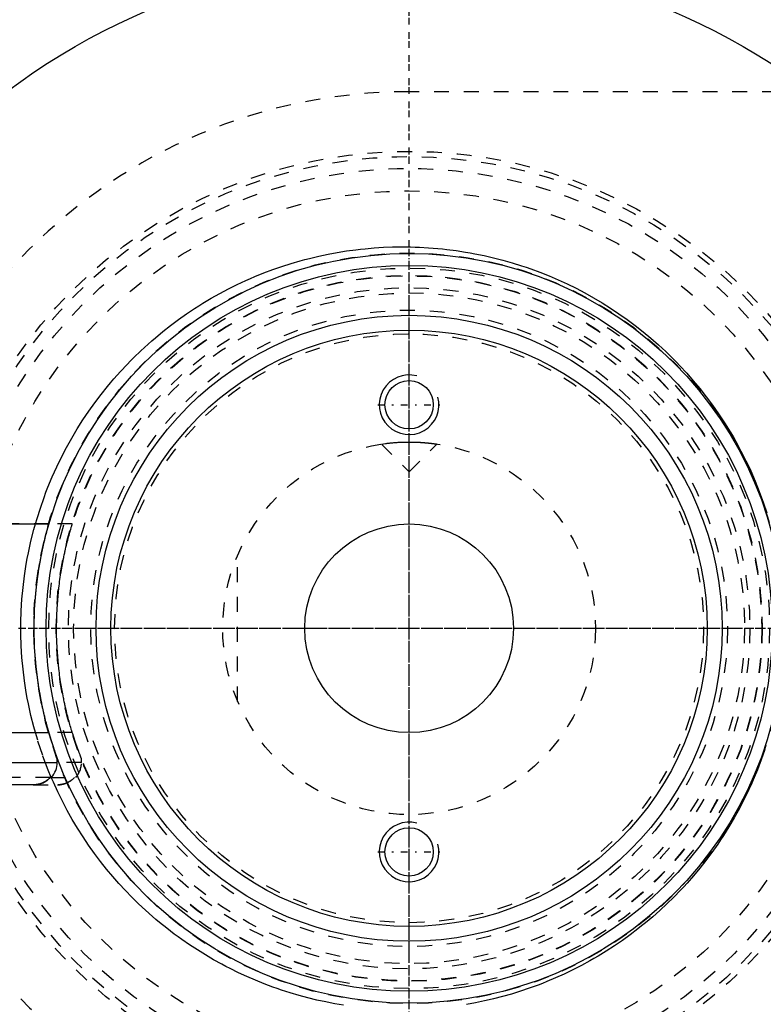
# Model space of a CAD drawing. Extents: x -906 to 156, y -125 to 125.
# Tile 3 of 12: x -876 to -826, y -25 to 41. Entities that reach past the tile are written whole.
import ezdxf

# ---------------------------------------------------------------- set-up
doc = ezdxf.new("R2010")
doc.units = 0
doc.linetypes.add('CENTER', pattern=[1.5, 0.45, -0.5, 0.05, -0.5])
doc.linetypes.add('DASHED', pattern=[2, 1, -1])
for name, color, linetype in [('AM_0', 7, 'CONTINUOUS'), ('AM_10', 7, 'CONTINUOUS'), ('AM_3', 7, 'DASHED'), ('AM_7', 7, 'CENTER')]:
    doc.layers.add(name, color=color, linetype=linetype)

msp = doc.modelspace()

# ---------------------------------------------------------------- linework, layer by layer
at = {"layer": 'AM_0', "color": 7, "linetype": 'CONTINUOUS'}
for p, q in [((-883.65, 7), (-874.156, 7)), ((-884.1, -7), (-874.156, -7)), ((-884.1, -9), (-873.6, -9)), ((-873.6, -9), (-873.6, -8.693)), ((-875.172, -10.5), (-882.528, -10.5)), ((-874.066, -10), (-873.982, -10))]:
    msp.add_line(p, q, dxfattribs=at)
for points in [[(-875.21, -10.5, 0), (-875.176, -10.5, 0), (-875.106, -10.497, 0), (-875.034, -10.49, 0), (-874.998, -10.486, 0), (-874.962, -10.48, 0), (-874.889, -10.467, 0), (-874.818, -10.451, 0), (-874.748, -10.431, 0), (-874.681, -10.409, 0), (-874.616, -10.384, 0), (-874.585, -10.371, 0), (-874.553, -10.357, 0), (-874.489, -10.325, 0), (-874.426, -10.29, 0), (-874.363, -10.252, 0), (-874.303, -10.211, 0), (-874.244, -10.167, 0), (-874.216, -10.144, 0), (-874.189, -10.121, 0), (-874.138, -10.074, 0), (-874.09, -10.026, 0), (-874.066, -10, 0)], [(-874.066, -10, 0), (-874.083, -10.018, 0), (-874.117, -10.054, 0), (-874.153, -10.088, 0), (-874.171, -10.105, 0), (-874.19, -10.122, 0), (-874.229, -10.155, 0), (-874.27, -10.187, 0), (-874.313, -10.218, 0), (-874.357, -10.248, 0), (-874.401, -10.276, 0), (-874.424, -10.289, 0), (-874.447, -10.302, 0), (-874.492, -10.327, 0), (-874.538, -10.35, 0), (-874.584, -10.37, 0), (-874.629, -10.389, 0), (-874.675, -10.407, 0), (-874.699, -10.415, 0), (-874.723, -10.423, 0), (-874.773, -10.438, 0), (-874.823, -10.452, 0), (-874.849, -10.458, 0)]]:
    msp.add_polyline3d(points, dxfattribs=at)
for centre, radius in [((-850, 0), 45), ((-850, 0), 25.15), ((-850, 0), 24.35), ((-850, 0), 21), ((-850, 0), 20), ((-850, 15), 1.621), ((-850, 0), 7), ((-850, -15), 1.621)]:
    msp.add_circle(centre, radius, dxfattribs=at)
for centre, radius, start, end in [((-850, 0), 55.5, 97.25319, 160.91684), ((-875.1, -9), 1.5, 318.18969, 0), ((-850, 0), 55.5, 199.08316, 262.74681)]:
    msp.add_arc(centre, radius, start, end, dxfattribs=at)
at = {"layer": 'AM_10', "color": 7, "linetype": 'CONTINUOUS'}
for centre in [(-850, 15), (-850, -15)]:
    msp.add_arc(centre, 2, 75, 15, dxfattribs=at)
at = {"layer": 'AM_3', "color": 6, "linetype": 'DASHED'}
for p, q in [((-751.327, 36), (-850, 36)), ((-851.861, 12.361), (-851.587, 12.399)), ((-851.861, 12.361), (-850, 10.5)), ((-850.462, 12.491), (-850.277, 12.497)), ((-850.277, 12.497), (-850, 12.5)), ((-850, 10.5), (-848.139, 12.361)), ((-874.156, 7), (-883.65, 7)), ((-872.59, 7), (-874.156, 7)), ((-861.5, -4.899), (-861.5, 4.899)), ((-872.59, -7), (-874.156, -7)), ((-871.975, -9), (-873.6, -9)), ((-871.975, -9), (-871.975, -8.742)), ((-874.066, -10), (-883.634, -10)), ((-875.21, -10.5), (-875.172, -10.5)), ((-875.21, -10.5), (-873.543, -10.5)), ((-874.066, -10), (-872.357, -10))]:
    msp.add_line(p, q, dxfattribs=at)
for points in [[(-875.063, 7.001, 0), (-874.958, 7.36, 0), (-874.733, 8.072, 0), (-874.488, 8.776, 0), (-874.358, 9.124, 0), (-874.223, 9.469, 0), (-873.939, 10.152, 0), (-873.637, 10.824, 0), (-873.318, 11.483, 0), (-872.981, 12.129, 0), (-872.629, 12.761, 0), (-872.448, 13.072, 0), (-872.262, 13.378, 0), (-871.881, 13.98, 0), (-871.488, 14.566, 0), (-871.082, 15.134, 0), (-870.666, 15.686, 0), (-870.24, 16.219, 0), (-870.024, 16.479, 0), (-869.807, 16.734, 0), (-869.366, 17.23, 0), (-868.92, 17.708, 0), (-868.692, 17.942, 0), (-868.462, 18.173, 0), (-867.992, 18.627, 0), (-867.51, 19.07, 0), (-867.264, 19.286, 0), (-867.016, 19.5, 0), (-866.511, 19.918, 0), (-865.995, 20.323, 0), (-865.468, 20.715, 0), (-864.932, 21.094, 0), (-864.386, 21.458, 0), (-864.11, 21.635, 0), (-863.832, 21.808, 0), (-863.269, 22.144, 0), (-862.698, 22.465, 0), (-862.12, 22.771, 0), (-861.535, 23.061, 0), (-860.944, 23.336, 0), (-860.647, 23.468, 0), (-860.348, 23.596, 0), (-859.746, 23.839, 0), (-859.14, 24.067, 0), (-858.529, 24.279, 0), (-857.916, 24.475, 0), (-857.299, 24.655, 0), (-856.99, 24.739, 0), (-856.68, 24.819, 0), (-856.06, 24.967, 0), (-855.438, 25.099, 0), (-854.816, 25.215, 0), (-854.195, 25.315, 0), (-853.574, 25.4, 0), (-853.264, 25.436, 0), (-852.955, 25.469, 0), (-852.338, 25.523, 0), (-851.724, 25.561, 0), (-851.114, 25.585, 0), (-850.507, 25.594, 0), (-849.906, 25.589, 0), (-849.605, 25.581, 0), (-849.302, 25.57, 0), (-848.693, 25.536, 0), (-848.08, 25.487, 0), (-847.771, 25.456, 0), (-847.462, 25.422, 0), (-846.842, 25.343, 0), (-846.218, 25.247, 0), (-845.906, 25.193, 0), (-845.593, 25.135, 0), (-844.967, 25.007, 0), (-844.341, 24.862, 0), (-843.715, 24.701, 0), (-843.09, 24.523, 0), (-842.467, 24.328, 0), (-842.157, 24.224, 0), (-841.847, 24.117, 0), (-841.23, 23.888, 0), (-840.616, 23.644, 0), (-840.007, 23.382, 0), (-839.404, 23.104, 0), (-838.806, 22.81, 0), (-838.509, 22.656, 0), (-838.214, 22.499, 0), (-837.63, 22.172, 0), (-837.053, 21.83, 0), (-836.484, 21.472, 0), (-835.925, 21.099, 0), (-835.375, 20.711, 0), (-835.104, 20.511, 0), (-834.835, 20.308, 0), (-834.306, 19.891, 0), (-833.788, 19.461, 0), (-833.282, 19.017, 0), (-832.788, 18.561, 0), (-832.307, 18.092, 0), (-832.071, 17.854, 0), (-831.839, 17.612, 0), (-831.385, 17.121, 0), (-830.939, 16.613, 0), (-830.5, 16.085, 0), (-830.07, 15.538, 0), (-829.65, 14.973, 0), (-829.444, 14.683, 0), (-829.242, 14.39, 0), (-828.845, 13.789, 0), (-828.463, 13.172, 0), (-828.277, 12.858, 0), (-828.095, 12.54, 0), (-827.743, 11.892, 0), (-827.408, 11.231, 0), (-827.247, 10.895, 0), (-827.09, 10.557, 0), (-826.791, 9.87, 0), (-826.512, 9.173, 0), (-826.252, 8.466, 0), (-826.012, 7.749, 0)], [(-851.587, 12.399, 0), (-851.567, 12.401, 0), (-851.523, 12.407, 0), (-851.477, 12.412, 0), (-851.453, 12.415, 0), (-851.428, 12.418, 0), (-851.378, 12.424, 0), (-851.326, 12.429, 0), (-851.271, 12.435, 0), (-851.213, 12.441, 0), (-851.151, 12.447, 0), (-851.12, 12.45, 0), (-851.088, 12.453, 0), (-851.021, 12.458, 0), (-850.953, 12.464, 0), (-850.882, 12.469, 0), (-850.809, 12.474, 0), (-850.734, 12.478, 0), (-850.696, 12.481, 0), (-850.658, 12.483, 0), (-850.58, 12.487, 0), (-850.501, 12.49, 0), (-850.462, 12.491, 0)], [(-850, 12.5, 0), (-849.986, 12.5, 0), (-849.959, 12.5, 0), (-849.932, 12.5, 0), (-849.919, 12.5, 0), (-849.905, 12.5, 0), (-849.878, 12.499, 0), (-849.85, 12.499, 0), (-849.823, 12.499, 0), (-849.795, 12.498, 0), (-849.768, 12.498, 0), (-849.754, 12.498, 0), (-849.74, 12.497, 0), (-849.713, 12.497, 0), (-849.685, 12.496, 0), (-849.658, 12.495, 0), (-849.63, 12.495, 0), (-849.603, 12.494, 0), (-849.589, 12.493, 0), (-849.576, 12.493, 0), (-849.548, 12.492, 0), (-849.521, 12.491, 0), (-849.507, 12.49, 0), (-849.494, 12.49, 0), (-849.467, 12.489, 0), (-849.44, 12.487, 0), (-849.427, 12.487, 0), (-849.413, 12.486, 0), (-849.387, 12.485, 0), (-849.36, 12.484, 0), (-849.334, 12.482, 0), (-849.307, 12.481, 0), (-849.281, 12.479, 0), (-849.269, 12.479, 0), (-849.256, 12.478, 0), (-849.23, 12.476, 0), (-849.205, 12.475, 0), (-849.179, 12.473, 0), (-849.154, 12.471, 0), (-849.129, 12.47, 0), (-849.117, 12.469, 0), (-849.105, 12.468, 0), (-849.081, 12.466, 0), (-849.056, 12.464, 0), (-849.033, 12.463, 0), (-849.009, 12.461, 0), (-848.986, 12.459, 0), (-848.974, 12.458, 0), (-848.963, 12.457, 0), (-848.94, 12.455, 0), (-848.918, 12.453, 0), (-848.895, 12.451, 0), (-848.874, 12.449, 0), (-848.852, 12.447, 0), (-848.842, 12.446, 0), (-848.831, 12.445, 0), (-848.81, 12.443, 0), (-848.79, 12.441, 0), (-848.769, 12.439, 0), (-848.75, 12.437, 0), (-848.73, 12.435, 0), (-848.72, 12.434, 0), (-848.711, 12.433, 0), (-848.692, 12.431, 0), (-848.674, 12.429, 0), (-848.665, 12.428, 0), (-848.656, 12.427, 0), (-848.638, 12.426, 0), (-848.62, 12.424, 0), (-848.611, 12.423, 0), (-848.603, 12.422, 0), (-848.586, 12.42, 0), (-848.569, 12.418, 0), (-848.552, 12.416, 0), (-848.535, 12.414, 0), (-848.519, 12.412, 0), (-848.511, 12.411, 0), (-848.503, 12.41, 0), (-848.488, 12.408, 0), (-848.472, 12.406, 0), (-848.457, 12.404, 0), (-848.442, 12.403, 0), (-848.428, 12.401, 0), (-848.421, 12.4, 0), (-848.414, 12.399, 0), (-848.4, 12.397, 0), (-848.386, 12.395, 0), (-848.373, 12.394, 0), (-848.36, 12.392, 0), (-848.347, 12.39, 0), (-848.341, 12.389, 0), (-848.335, 12.389, 0), (-848.323, 12.387, 0), (-848.312, 12.385, 0), (-848.3, 12.384, 0), (-848.29, 12.382, 0), (-848.279, 12.381, 0), (-848.274, 12.38, 0), (-848.269, 12.38, 0), (-848.259, 12.378, 0), (-848.25, 12.377, 0), (-848.241, 12.376, 0), (-848.232, 12.374, 0), (-848.224, 12.373, 0), (-848.22, 12.373, 0), (-848.216, 12.372, 0), (-848.209, 12.371, 0), (-848.202, 12.37, 0), (-848.198, 12.369, 0), (-848.195, 12.369, 0), (-848.189, 12.368, 0), (-848.183, 12.367, 0), (-848.18, 12.367, 0), (-848.177, 12.366, 0), (-848.172, 12.366, 0), (-848.167, 12.365, 0), (-848.163, 12.364, 0), (-848.159, 12.364, 0), (-848.155, 12.363, 0), (-848.154, 12.363, 0), (-848.152, 12.363, 0), (-848.149, 12.362, 0), (-848.147, 12.362, 0), (-848.145, 12.362, 0), (-848.143, 12.361, 0), (-848.141, 12.361, 0), (-848.141, 12.361, 0), (-848.14, 12.361, 0), (-848.14, 12.361, 0), (-848.139, 12.361, 0), (-848.139, 12.361, 0)], [(-875.063, -7.001, 0), (-875.169, -6.619, 0), (-875.362, -5.85, 0), (-875.532, -5.075, 0), (-875.607, -4.686, 0), (-875.677, -4.296, 0), (-875.798, -3.514, 0), (-875.894, -2.731, 0), (-875.966, -1.947, 0), (-876.014, -1.166, 0), (-876.038, -0.387, 0), (-876.041, 0, 0), (-876.038, 0.387, 0), (-876.014, 1.166, 0), (-875.966, 1.947, 0), (-875.894, 2.731, 0), (-875.798, 3.514, 0), (-875.677, 4.296, 0), (-875.607, 4.686, 0), (-875.532, 5.075, 0), (-875.362, 5.85, 0), (-875.169, 6.619, 0), (-875.063, 7.001, 0)], [(-874.156, -7, 0), (-874.169, -6.957, 0), (-874.195, -6.866, 0), (-874.221, -6.772, 0), (-874.234, -6.724, 0), (-874.248, -6.676, 0), (-874.275, -6.576, 0), (-874.303, -6.474, 0), (-874.33, -6.369, 0), (-874.358, -6.261, 0), (-874.386, -6.152, 0), (-874.4, -6.096, 0), (-874.414, -6.04, 0), (-874.442, -5.926, 0), (-874.47, -5.81, 0), (-874.497, -5.692, 0), (-874.525, -5.573, 0), (-874.552, -5.452, 0), (-874.565, -5.391, 0), (-874.579, -5.329, 0), (-874.606, -5.205, 0), (-874.632, -5.079, 0), (-874.645, -5.015, 0), (-874.658, -4.951, 0), (-874.683, -4.823, 0), (-874.708, -4.693, 0), (-874.721, -4.627, 0), (-874.733, -4.561, 0), (-874.757, -4.429, 0), (-874.781, -4.295, 0), (-874.803, -4.16, 0), (-874.826, -4.025, 0), (-874.848, -3.888, 0), (-874.858, -3.819, 0), (-874.869, -3.75, 0), (-874.889, -3.611, 0), (-874.909, -3.472, 0), (-874.973, -2.979, 0), (-875.06, -2.123, 0), (-875.118, -1.263, 0), (-875.147, -0.415, 0), (-875.15, 0, 0), (-875.147, 0.415, 0), (-875.118, 1.263, 0), (-875.06, 2.123, 0), (-874.973, 2.979, 0), (-874.909, 3.472, 0), (-874.889, 3.611, 0), (-874.869, 3.75, 0), (-874.858, 3.819, 0), (-874.848, 3.888, 0), (-874.826, 4.025, 0), (-874.803, 4.16, 0), (-874.781, 4.295, 0), (-874.757, 4.429, 0), (-874.733, 4.561, 0), (-874.721, 4.627, 0), (-874.708, 4.693, 0), (-874.683, 4.823, 0), (-874.658, 4.951, 0), (-874.645, 5.015, 0), (-874.632, 5.079, 0), (-874.606, 5.205, 0), (-874.579, 5.329, 0), (-874.565, 5.391, 0), (-874.552, 5.452, 0), (-874.525, 5.573, 0), (-874.497, 5.692, 0), (-874.47, 5.81, 0), (-874.442, 5.926, 0), (-874.414, 6.04, 0), (-874.4, 6.096, 0), (-874.386, 6.152, 0), (-874.358, 6.261, 0), (-874.33, 6.369, 0), (-874.303, 6.474, 0), (-874.275, 6.576, 0), (-874.248, 6.676, 0), (-874.234, 6.724, 0), (-874.221, 6.772, 0), (-874.195, 6.866, 0), (-874.169, 6.957, 0), (-874.156, 7, 0)], [(-872.59, -7, 0), (-872.592, -6.995, 0), (-872.595, -6.985, 0), (-872.598, -6.975, 0), (-872.6, -6.97, 0), (-872.601, -6.965, 0), (-872.605, -6.954, 0), (-872.608, -6.943, 0), (-872.612, -6.931, 0), (-872.615, -6.92, 0), (-872.619, -6.908, 0), (-872.621, -6.902, 0), (-872.622, -6.895, 0), (-872.626, -6.883, 0), (-872.63, -6.87, 0), (-872.644, -6.824, 0), (-872.657, -6.782, 0), (-872.67, -6.738, 0), (-872.697, -6.646, 0), (-872.725, -6.55, 0), (-872.753, -6.452, 0), (-872.782, -6.35, 0), (-872.811, -6.245, 0), (-872.825, -6.192, 0), (-872.84, -6.138, 0), (-872.869, -6.027, 0), (-872.899, -5.914, 0), (-872.928, -5.799, 0), (-872.957, -5.682, 0), (-872.987, -5.562, 0), (-873.001, -5.502, 0), (-873.016, -5.441, 0), (-873.044, -5.317, 0), (-873.073, -5.192, 0), (-873.087, -5.129, 0), (-873.101, -5.065, 0), (-873.129, -4.936, 0), (-873.157, -4.806, 0), (-873.17, -4.74, 0), (-873.184, -4.674, 0), (-873.21, -4.54, 0), (-873.236, -4.405, 0), (-873.261, -4.269, 0), (-873.286, -4.132, 0), (-873.31, -3.993, 0), (-873.322, -3.923, 0), (-873.334, -3.853, 0), (-873.357, -3.712, 0), (-873.379, -3.57, 0), (-873.4, -3.428, 0), (-873.421, -3.284, 0), (-873.441, -3.139, 0), (-873.45, -3.067, 0), (-873.46, -2.994, 0), (-873.478, -2.849, 0), (-873.495, -2.702, 0), (-873.549, -2.188, 0), (-873.614, -1.303, 0), (-873.646, -0.428, 0), (-873.65, 0, 0), (-873.646, 0.428, 0), (-873.614, 1.303, 0), (-873.549, 2.188, 0), (-873.495, 2.702, 0), (-873.478, 2.849, 0), (-873.46, 2.994, 0), (-873.45, 3.067, 0), (-873.441, 3.139, 0), (-873.421, 3.284, 0), (-873.4, 3.428, 0), (-873.379, 3.57, 0), (-873.357, 3.712, 0), (-873.334, 3.853, 0), (-873.322, 3.923, 0), (-873.31, 3.993, 0), (-873.286, 4.132, 0), (-873.261, 4.269, 0), (-873.236, 4.405, 0), (-873.21, 4.54, 0), (-873.184, 4.674, 0), (-873.17, 4.74, 0), (-873.157, 4.806, 0), (-873.129, 4.936, 0), (-873.101, 5.065, 0), (-873.087, 5.129, 0), (-873.073, 5.192, 0), (-873.044, 5.317, 0), (-873.016, 5.441, 0), (-873.001, 5.502, 0), (-872.987, 5.562, 0), (-872.957, 5.682, 0), (-872.928, 5.799, 0), (-872.899, 5.914, 0), (-872.869, 6.027, 0), (-872.84, 6.138, 0), (-872.825, 6.192, 0), (-872.811, 6.245, 0), (-872.782, 6.35, 0), (-872.753, 6.452, 0), (-872.725, 6.55, 0), (-872.697, 6.646, 0), (-872.67, 6.738, 0), (-872.657, 6.782, 0), (-872.644, 6.824, 0), (-872.63, 6.87, 0), (-872.626, 6.883, 0), (-872.622, 6.895, 0), (-872.621, 6.902, 0), (-872.619, 6.908, 0), (-872.615, 6.92, 0), (-872.612, 6.931, 0), (-872.608, 6.943, 0), (-872.605, 6.954, 0), (-872.601, 6.965, 0), (-872.6, 6.97, 0), (-872.598, 6.975, 0), (-872.595, 6.985, 0), (-872.592, 6.995, 0), (-872.59, 7, 0)], [(-874.003, -10.003, 0), (-874.204, -9.516, 0), (-874.578, -8.524, 0), (-874.912, -7.513, 0), (-875.063, -7.001, 0)], [(-873.6, -8.693, 0), (-873.6, -8.693, 0), (-873.6, -8.692, 0), (-873.6, -8.691, 0), (-873.601, -8.691, 0), (-873.601, -8.69, 0), (-873.601, -8.689, 0), (-873.602, -8.687, 0), (-873.603, -8.684, 0), (-873.604, -8.681, 0), (-873.605, -8.678, 0), (-873.606, -8.676, 0), (-873.607, -8.675, 0), (-873.608, -8.671, 0), (-873.61, -8.666, 0), (-873.612, -8.661, 0), (-873.614, -8.656, 0), (-873.616, -8.65, 0), (-873.617, -8.647, 0), (-873.618, -8.644, 0), (-873.62, -8.637, 0), (-873.623, -8.63, 0), (-873.624, -8.627, 0), (-873.626, -8.623, 0), (-873.628, -8.615, 0), (-873.631, -8.607, 0), (-873.633, -8.603, 0), (-873.635, -8.598, 0), (-873.638, -8.589, 0), (-873.641, -8.58, 0), (-873.645, -8.57, 0), (-873.648, -8.56, 0), (-873.652, -8.55, 0), (-873.654, -8.545, 0), (-873.656, -8.539, 0), (-873.66, -8.528, 0), (-873.664, -8.517, 0), (-873.668, -8.505, 0), (-873.673, -8.493, 0), (-873.677, -8.48, 0), (-873.679, -8.474, 0), (-873.682, -8.468, 0), (-873.686, -8.455, 0), (-873.691, -8.441, 0), (-873.708, -8.393, 0), (-873.74, -8.304, 0), (-873.772, -8.21, 0), (-873.789, -8.16, 0), (-873.807, -8.108, 0), (-873.844, -8, 0), (-873.882, -7.884, 0), (-873.923, -7.761, 0), (-873.964, -7.633, 0), (-874.006, -7.499, 0), (-874.027, -7.431, 0), (-874.049, -7.361, 0), (-874.092, -7.219, 0), (-874.135, -7.074, 0), (-874.156, -7, 0)], [(-871.975, -8.742, 0), (-871.975, -8.742, 0), (-871.975, -8.742, 0), (-871.975, -8.741, 0), (-871.976, -8.74, 0), (-871.976, -8.74, 0), (-871.977, -8.738, 0), (-871.977, -8.736, 0), (-871.978, -8.734, 0), (-871.979, -8.731, 0), (-871.981, -8.728, 0), (-871.981, -8.726, 0), (-871.982, -8.724, 0), (-871.984, -8.72, 0), (-871.986, -8.715, 0), (-871.988, -8.71, 0), (-871.99, -8.705, 0), (-871.992, -8.699, 0), (-871.993, -8.696, 0), (-871.994, -8.693, 0), (-871.997, -8.686, 0), (-872, -8.679, 0), (-872.001, -8.676, 0), (-872.003, -8.672, 0), (-872.006, -8.664, 0), (-872.009, -8.656, 0), (-872.011, -8.652, 0), (-872.012, -8.647, 0), (-872.016, -8.638, 0), (-872.02, -8.629, 0), (-872.024, -8.619, 0), (-872.027, -8.609, 0), (-872.032, -8.598, 0), (-872.034, -8.593, 0), (-872.036, -8.587, 0), (-872.04, -8.576, 0), (-872.045, -8.565, 0), (-872.049, -8.553, 0), (-872.054, -8.54, 0), (-872.059, -8.528, 0), (-872.061, -8.521, 0), (-872.064, -8.515, 0), (-872.069, -8.502, 0), (-872.074, -8.488, 0), (-872.093, -8.439, 0), (-872.127, -8.348, 0), (-872.164, -8.252, 0), (-872.183, -8.201, 0), (-872.202, -8.148, 0), (-872.243, -8.036, 0), (-872.286, -7.917, 0), (-872.33, -7.79, 0), (-872.376, -7.658, 0), (-872.423, -7.519, 0), (-872.446, -7.448, 0), (-872.47, -7.376, 0), (-872.518, -7.228, 0), (-872.566, -7.077, 0), (-872.59, -7, 0)], [(-826.14, -8.14, 0), (-826.38, -8.824, 0), (-826.639, -9.499, 0), (-826.916, -10.164, 0), (-827.061, -10.492, 0), (-827.21, -10.818, 0), (-827.522, -11.461, 0), (-827.849, -12.092, 0), (-828.018, -12.403, 0), (-828.191, -12.71, 0), (-828.548, -13.314, 0), (-828.919, -13.903, 0), (-829.108, -14.192, 0), (-829.301, -14.477, 0), (-829.695, -15.035, 0), (-830.099, -15.576, 0), (-830.513, -16.101, 0), (-830.934, -16.607, 0), (-831.362, -17.096, 0), (-831.578, -17.334, 0), (-831.797, -17.569, 0), (-832.245, -18.031, 0), (-832.705, -18.482, 0), (-833.177, -18.923, 0), (-833.661, -19.352, 0), (-834.155, -19.769, 0), (-834.406, -19.972, 0), (-834.66, -20.173, 0), (-835.175, -20.564, 0), (-835.7, -20.943, 0), (-836.233, -21.307, 0), (-836.775, -21.658, 0), (-837.325, -21.994, 0), (-837.603, -22.157, 0), (-837.883, -22.316, 0), (-838.447, -22.624, 0), (-839.017, -22.916, 0), (-839.594, -23.194, 0), (-840.175, -23.456, 0), (-840.761, -23.703, 0), (-841.055, -23.821, 0), (-841.351, -23.935, 0), (-841.944, -24.151, 0), (-842.54, -24.352, 0), (-843.139, -24.537, 0), (-843.739, -24.707, 0), (-844.34, -24.862, 0), (-844.641, -24.933, 0), (-844.942, -25.001, 0), (-845.543, -25.125, 0), (-846.143, -25.234, 0)], [(-874.849, -10.458, 0), (-874.858, -10.46, 0), (-874.876, -10.464, 0), (-874.894, -10.468, 0), (-874.903, -10.47, 0), (-874.912, -10.472, 0), (-874.93, -10.475, 0), (-874.948, -10.478, 0), (-875.012, -10.488, 0), (-875.119, -10.497, 0), (-875.172, -10.5, 0)], [(-874.849, -10.458, 0), (-874.858, -10.46, 0), (-874.876, -10.464, 0), (-874.894, -10.468, 0), (-874.903, -10.47, 0), (-874.912, -10.472, 0), (-874.93, -10.475, 0), (-874.948, -10.478, 0), (-875.012, -10.488, 0), (-875.119, -10.497, 0), (-875.172, -10.5, 0)], [(-874.066, -10, 0), (-874.083, -10.018, 0), (-874.117, -10.054, 0), (-874.153, -10.088, 0), (-874.171, -10.105, 0), (-874.19, -10.122, 0), (-874.229, -10.155, 0), (-874.27, -10.187, 0), (-874.313, -10.218, 0), (-874.357, -10.248, 0), (-874.401, -10.276, 0), (-874.424, -10.289, 0), (-874.447, -10.302, 0), (-874.492, -10.327, 0), (-874.538, -10.35, 0), (-874.584, -10.37, 0), (-874.629, -10.389, 0), (-874.675, -10.407, 0), (-874.699, -10.415, 0), (-874.723, -10.423, 0), (-874.773, -10.438, 0), (-874.823, -10.452, 0), (-874.849, -10.458, 0)], [(-874.849, -10.458, 0), (-874.833, -10.455, 0), (-874.802, -10.447, 0), (-874.772, -10.438, 0), (-874.757, -10.434, 0), (-874.742, -10.429, 0), (-874.712, -10.419, 0), (-874.683, -10.409, 0), (-874.654, -10.399, 0), (-874.626, -10.388, 0), (-874.599, -10.377, 0), (-874.585, -10.371, 0), (-874.571, -10.365, 0), (-874.543, -10.352, 0), (-874.515, -10.339, 0), (-874.487, -10.324, 0), (-874.46, -10.309, 0), (-874.432, -10.294, 0), (-874.418, -10.286, 0), (-874.404, -10.278, 0), (-874.377, -10.261, 0), (-874.35, -10.243, 0), (-874.337, -10.234, 0)], [(-874.337, -10.234, 0), (-874.328, -10.228, 0), (-874.311, -10.217, 0), (-874.294, -10.205, 0), (-874.286, -10.199, 0), (-874.278, -10.192, 0), (-874.261, -10.18, 0), (-874.245, -10.167, 0), (-874.229, -10.155, 0), (-874.214, -10.142, 0), (-874.199, -10.129, 0), (-874.191, -10.122, 0), (-874.183, -10.116, 0), (-874.169, -10.103, 0), (-874.154, -10.089, 0), (-874.14, -10.076, 0), (-874.126, -10.063, 0), (-874.113, -10.049, 0), (-874.106, -10.043, 0), (-874.099, -10.036, 0), (-874.086, -10.022, 0), (-874.073, -10.007, 0), (-874.066, -10, 0)], [(-854.396, -25.285, 0), (-854.993, -25.184, 0), (-855.292, -25.128, 0), (-855.591, -25.068, 0), (-856.187, -24.938, 0), (-856.783, -24.793, 0), (-857.377, -24.633, 0), (-857.969, -24.459, 0), (-858.558, -24.27, 0), (-858.852, -24.169, 0), (-859.144, -24.066, 0), (-859.727, -23.847, 0), (-860.305, -23.614, 0), (-860.878, -23.366, 0), (-861.447, -23.104, 0), (-862.009, -22.827, 0), (-862.288, -22.684, 0), (-862.566, -22.537, 0), (-863.116, -22.232, 0), (-863.658, -21.914, 0), (-864.194, -21.582, 0), (-864.721, -21.237, 0), (-865.24, -20.879, 0), (-865.496, -20.695, 0), (-865.749, -20.509, 0), (-866.25, -20.126, 0), (-866.741, -19.73, 0), (-866.982, -19.529, 0), (-867.221, -19.324, 0), (-867.691, -18.906, 0), (-868.15, -18.477, 0), (-868.375, -18.258, 0), (-868.598, -18.037, 0), (-869.034, -17.588, 0), (-869.461, -17.125, 0), (-869.883, -16.645, 0), (-870.299, -16.148, 0), (-870.706, -15.634, 0), (-870.907, -15.37, 0), (-871.105, -15.103, 0), (-871.494, -14.556, 0), (-871.872, -13.994, 0), (-872.239, -13.416, 0), (-872.592, -12.825, 0), (-872.932, -12.22, 0), (-873.097, -11.912, 0), (-873.258, -11.601, 0), (-873.568, -10.971, 0), (-873.862, -10.328, 0), (-874.003, -10.003, 0)], [(-873.581, -10.5, 0), (-873.563, -10.5, 0), (-873.526, -10.499, 0), (-873.489, -10.497, 0), (-873.47, -10.496, 0), (-873.451, -10.495, 0), (-873.413, -10.491, 0), (-873.375, -10.486, 0), (-873.336, -10.481, 0), (-873.298, -10.474, 0), (-873.259, -10.467, 0), (-873.24, -10.463, 0), (-873.221, -10.458, 0), (-873.183, -10.449, 0), (-873.146, -10.439, 0), (-873.109, -10.428, 0), (-873.073, -10.416, 0), (-873.038, -10.403, 0), (-873.021, -10.397, 0), (-873.004, -10.39, 0), (-872.971, -10.377, 0), (-872.937, -10.362, 0), (-872.92, -10.354, 0)], [(-872.92, -10.354, 0), (-872.936, -10.361, 0), (-872.968, -10.375, 0), (-872.999, -10.388, 0), (-873.015, -10.395, 0), (-873.031, -10.401, 0), (-873.064, -10.413, 0), (-873.098, -10.424, 0), (-873.132, -10.435, 0), (-873.167, -10.445, 0), (-873.202, -10.454, 0), (-873.22, -10.458, 0), (-873.238, -10.462, 0), (-873.274, -10.47, 0), (-873.31, -10.477, 0), (-873.347, -10.483, 0), (-873.383, -10.488, 0), (-873.419, -10.492, 0), (-873.437, -10.493, 0), (-873.455, -10.495, 0), (-873.491, -10.497, 0), (-873.526, -10.499, 0), (-873.543, -10.5, 0)], [(-872.92, -10.354, 0), (-872.905, -10.347, 0), (-872.875, -10.332, 0), (-872.846, -10.317, 0), (-872.831, -10.309, 0), (-872.816, -10.3, 0), (-872.786, -10.283, 0), (-872.757, -10.266, 0), (-872.728, -10.247, 0), (-872.7, -10.228, 0), (-872.672, -10.208, 0), (-872.658, -10.198, 0), (-872.644, -10.188, 0), (-872.617, -10.167, 0), (-872.591, -10.146, 0), (-872.566, -10.124, 0), (-872.541, -10.102, 0), (-872.517, -10.08, 0), (-872.506, -10.069, 0), (-872.494, -10.058, 0), (-872.472, -10.036, 0), (-872.45, -10.012, 0), (-872.439, -10, 0)], [(-872.642, -10.186, 0), (-872.649, -10.192, 0), (-872.664, -10.202, 0), (-872.679, -10.213, 0), (-872.686, -10.218, 0), (-872.693, -10.224, 0), (-872.709, -10.234, 0), (-872.724, -10.244, 0), (-872.739, -10.254, 0), (-872.755, -10.264, 0), (-872.77, -10.274, 0), (-872.778, -10.278, 0), (-872.786, -10.283, 0), (-872.801, -10.292, 0), (-872.817, -10.301, 0), (-872.873, -10.331, 0), (-872.92, -10.354, 0)], [(-872.468, -10.031, 0), (-872.495, -10.058, 0), (-872.55, -10.11, 0), (-872.61, -10.161, 0), (-872.642, -10.186, 0)], [(-872.439, -10, 0), (-872.444, -10.005, 0), (-872.453, -10.016, 0), (-872.463, -10.026, 0), (-872.468, -10.031, 0)]]:
    msp.add_polyline3d(points, dxfattribs=at)
for radius in [32, 31.65, 30.85, 29.35, 25.175, 24.175, 23.675, 23.65, 22.85, 22.5, 21.35, 19.75, 19.75, 12.5, 12.5]:
    msp.add_circle((-850, 0), radius, dxfattribs=at)
for centre, radius, start, end in [((-850, 0), 50, 90, 270), ((-850, 0), 36, 90, 270), ((-873.475, -9), 1.5, 318.18969, 0)]:
    msp.add_arc(centre, radius, start, end, dxfattribs=at)
at = {"layer": 'AM_7', "color": 4, "linetype": 'CENTER'}
for p, q in [((-850, -52.5), (-850, 52.5)), ((-850, -47.25), (-850, 47.25)), ((-850, -32.392), (-850, 32.392)), ((-850, -25.384), (-850, 25.384)), ((-850, -24.833), (-850, 24.832)), ((-850, -22.05), (-850, 22.05)), ((-852.1, 15), (-847.9, 15)), ((-902.5, 0), (-797.5, 0)), ((-882.392, 0), (-817.608, 0)), ((-897.25, 0), (-802.75, 0)), ((-875.384, 0), (-824.616, 0)), ((-874.832, 0), (-825.168, 0)), ((-872.05, 0), (-827.95, 0)), ((-852.1, -15), (-847.9, -15))]:
    msp.add_line(p, q, dxfattribs=at)

doc.saveas('drawing.dxf')
